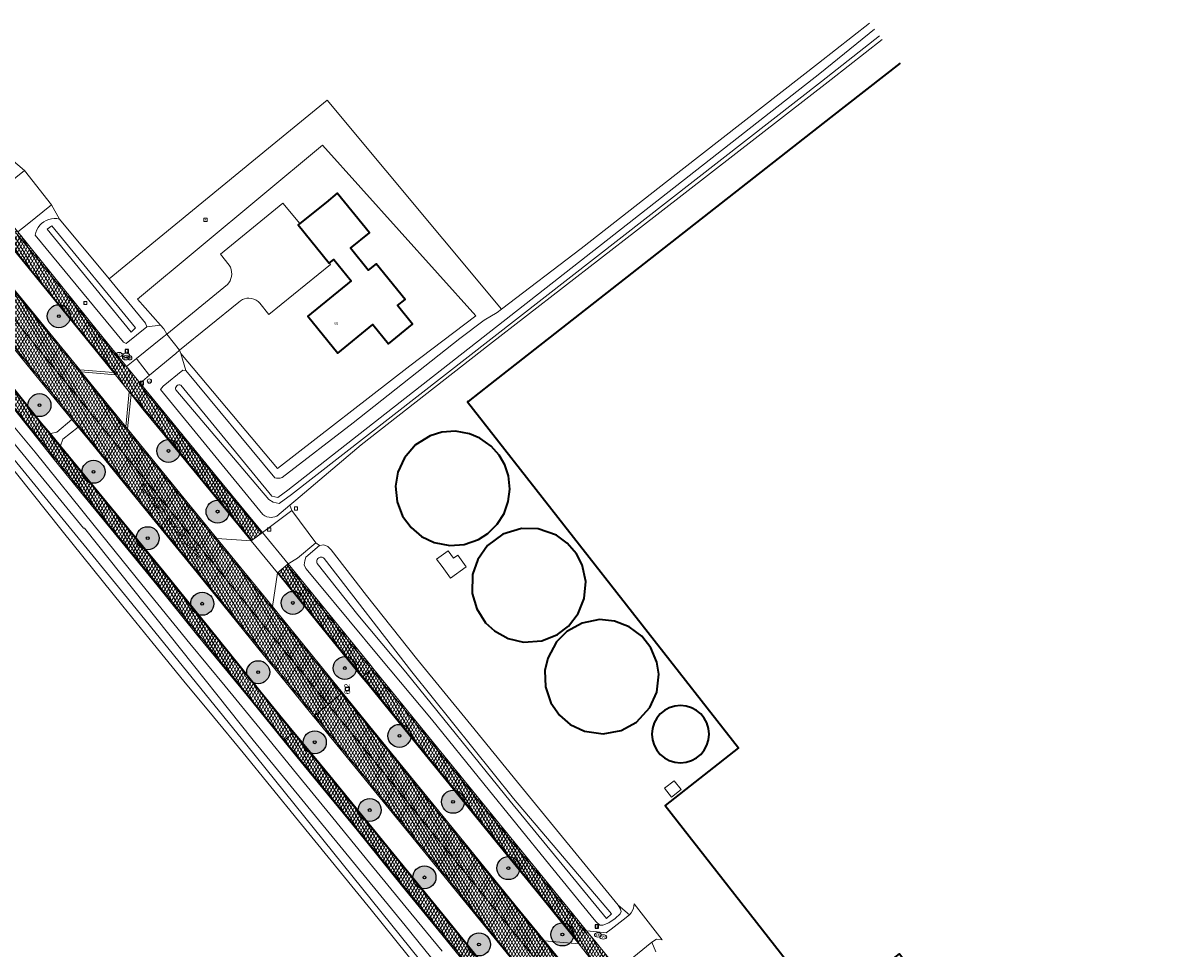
# Model space of a CAD drawing. Header units: metres. Extents: x 101608 to 104514, y 400798 to 405846.
# Tile 110 of 112: x 102001 to 102202, y 405245 to 405406. Entities that reach past the tile are written whole.
import ezdxf
from ezdxf.enums import TextEntityAlignment as Align

# ---------------------------------------------------------------- set-up
doc = ezdxf.new("R2010")
doc.units = ezdxf.units.M
for name, color, linetype, lineweight in [('B-WE-GR-BOOM-A', 63, 'Continuous', 25), ('B-WE-GR-BOOM-S', 90, 'Continuous', 25), ('B-WE-GR-BOUWLAND-GV', 80, 'Continuous', 13), ('B-WE-GR-HOUTWAL-GV', 40, 'Continuous', 13), ('B-WE-IE-MEUBILAIR_WEGMEUBILAIR-S', 7, 'Continuous', 25), ('B-WE-IE-MEUBILAIR_WEGMEUBILAIR_PAAL-S', 7, 'Continuous', 25), ('B-WE-KL-GAS_PUT-S', 30, 'Continuous', 25), ('B-WE-OG-BEBOUWING-GV', 7, 'Continuous', 35), ('B-WE-OG-BEBOUWING-T18', 7, 'Continuous', 18), ('B-WE-OG-BEBOUWING_LAGE TRAFO-GV', 7, 'Continuous', 18), ('B-WE-OG-BEBOUWING_OPSLAGTANK-GV', 7, 'Continuous', 35), ('B-WE-OG-TERREIN_ERF-GV', 7, 'Continuous', 18), ('B-WE-OG-TOPOGRAFIE-T18', 7, 'Continuous', 18), ('B-WE-OG-WATER-GV', 130, 'Continuous', 18), ('B-WE-OG-WATER_SLOOT-GV', 120, 'Continuous', 18), ('B-WE-RI-GWA_KOLK-S', 30, 'Continuous', 25), ('B-WE-RI-GWA_RIOOLPUT-S', 30, 'Continuous', 25), ('B-WE-VH-GESLOTENVERHARDING_ASFALT-A-500', 12, 'Continuous', 18), ('B-WE-VH-KANTVERHARDING-G', 60, 'Continuous', 18), ('B-WE-VH-VERHARDING_ASFALT-GV', 252, 'Continuous', 18), ('B-WE-VH-VERHARDING_BEDRIJFSVLOERPLAAT-GV', 252, 'Continuous', 18), ('B-WE-VH-VERHARDING_BETONSTRAATSTEEN-GV', 252, 'Continuous', 18), ('B-WE-VW-AFSLUITPAAL-S', 7, 'Continuous', 25), ('B-WE-VW-MARKERING_PICTOGRAM-G', 7, 'Continuous', 18)]:
    doc.layers.add(name, color=color, linetype=linetype, lineweight=lineweight)
doc.layers.add('Label_Puntobject', color=255, linetype='Continuous')
doc.styles.add('NLCS-ISO', font='NLCS-ISO.ttf')
doc.styles.add('NLCS-ISO-ANNOTATIVE-T25', font='NLCS-ISO.ttf', dxfattribs={"height": 2.5})
doc.styles.add('NLCS-ISO-M250-T18', font='NLCS-ISO.ttf', dxfattribs={"height": 0.45})
pattern_1 = [(60, (0, 0), (-0.4330127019, 0.25), []), (120, (0, 0), (-0.4330127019, -0.25), [])]

# ---------------------------------------------------------------- blocks, each defined once
blk = doc.blocks.new('SIE-WEG_VERKEERSBORD-SO')
at = {"color": 0, "linetype": 'ByBlock', "lineweight": -2}
blk.add_lwpolyline([(-1.125, -1.125), (1.125, -1.125), (1.125, 1.125), (-1.125, 1.125)], close=True, dxfattribs=at)
at = {"color": 0, "linetype": 'ByBlock', "lineweight": -2, "style": 'NLCS-ISO'}
blk.add_text('vb', height=1.5, dxfattribs=at).set_placement((0, 0), align=Align.MIDDLE_CENTER)
blk = doc.blocks.new('SVW-AFSLUITPAAL-SO')
at = {"lineweight": 18}
blk.add_circle((0, 0), 1.5, dxfattribs=at)
at = {"lineweight": 18, "style": 'NLCS-ISO'}
blk.add_text('af', height=1.8, dxfattribs=at).set_placement((0, 0), align=Align.MIDDLE_CENTER)
blk = doc.blocks.new('SIE-WEG_PAAL_HECTOMETERPAAL-SO')
at = {"color": 0, "linetype": 'ByBlock', "lineweight": -2}
blk.add_lwpolyline([(-1.44375, -0.94375), (1.44375, -0.94375), (1.44375, 0.94375), (-1.44375, 0.94375)], close=True, dxfattribs=at)
at = {"color": 0, "linetype": 'ByBlock', "lineweight": -2, "style": 'NLCS-ISO'}
blk.add_text('hm', height=1.5, dxfattribs=at).set_placement((0, 0), align=Align.MIDDLE_CENTER)
at = {"style": 'NLCS-ISO'}
blk.add_attdef('WAARDE', (2.13125, -1.69375), '', height=1.5, dxfattribs=at)
blk = doc.blocks.new('SKL-GAS_PUT-SO')
at = {"color": 0, "linetype": 'ByBlock', "lineweight": 18}
blk.add_ellipse((0, 0), major_axis=(2.5, 0), ratio=0.601255, dxfattribs=at)
at = {"color": 0, "linetype": 'ByBlock', "lineweight": 18, "style": 'NLCS-ISO'}
blk.add_text('gas', height=1.8, dxfattribs=at).set_placement((0.12, 0.3), align=Align.MIDDLE_CENTER)
blk = doc.blocks.new('SRI-KOLK-SO')
at = {"color": 0, "linetype": 'ByBlock', "lineweight": -2}
blk.add_lwpolyline([(-1.125, -1.125), (1.125, -1.125), (1.125, 1.125), (-1.125, 1.125)], close=True, dxfattribs=at)
at = {"color": 0, "linetype": 'ByBlock', "lineweight": -2, "style": 'NLCS-ISO'}
blk.add_text('k', height=1.5, dxfattribs=at).set_placement((0, 0), align=Align.MIDDLE_CENTER)
blk = doc.blocks.new('SRI-PUT_INSPECTIEPUT_RIOOLPUT-SO')
at = {"color": 0, "linetype": 'ByBlock', "lineweight": 18}
blk.add_lwpolyline([(-1.12, -1.12), (1.12, -1.12), (1.12, 1.12), (-1.12, 1.12)], close=True, dxfattribs=at)
at = {"color": 0, "linetype": 'ByBlock', "lineweight": 18, "style": 'NLCS-ISO'}
blk.add_text('r', height=1.5, dxfattribs=at).set_placement((0, 0.28), align=Align.MIDDLE_CENTER)
blk = doc.blocks.new('SGR-BOOM_01-SO')
at = {"layer": 'B-WE-GR-BOOM-A'}
h = blk.add_hatch(color=256, dxfattribs=at)
h.dxf.hatch_style = 1
edge = h.paths.add_edge_path()
edge.add_arc((0, 0), 2, 0, 360)
at = {"color": 0, "linetype": 'ByBlock', "lineweight": -2}
for radius in [2, 0.25]:
    blk.add_circle((0, 0), radius, dxfattribs=at)

msp = doc.modelspace()

# ---------------------------------------------------------------- hatches: boundary and pattern name
at = {"layer": 'B-WE-VH-GESLOTENVERHARDING_ASFALT-A-500'}
h = msp.add_hatch(dxfattribs=at)
h.set_pattern_fill('AVH-ASFALT-SOD', color=256, scale=0.5, pattern_type=2)
h.set_pattern_definition(pattern_1)
h.paths.add_polyline_path([(102018.872, 405346.174), (102014.046, 405352.11), (101999.977, 405369.572), (101998.543, 405371.301), (101996.615, 405369.734), (101997.964, 405368.05), (101999.906, 405365.654), (102011.588, 405351.255), (102016.6, 405345.129), (102016.942, 405344.7), (102019.31, 405341.767), (102019.647, 405341.334), (102021.677, 405338.769), (102030.59, 405328.052), (102040.519, 405315.863), (102042.514, 405317.291), (102034.685, 405326.834), (102028.03, 405335.012), (102021.224, 405343.28)])
h = msp.add_hatch(dxfattribs=at)
h.set_pattern_fill('AVH-ASFALT-SOD', color=256, scale=0.5, pattern_type=2)
h.set_pattern_definition(pattern_1)
h.paths.add_polyline_path([(102019.04, 405335.314), (102018.746, 405335.676), (102010.993, 405345.26), (102010.741, 405345.569), (101997.466, 405361.854), (101993.256, 405367.004), (101993.058, 405366.842), (101990.751, 405364.967), (102003.673, 405349.071), (102018.748, 405330.578), (102027.983, 405319.285), (102042.987, 405300.843), (102050.417, 405291.707), (102053.934, 405287.382), (102056.271, 405289.281), (102056.42, 405289.403), (102047.215, 405300.779), (102044.245, 405304.412), (102034.546, 405316.276), (102028.876, 405323.212)])
h = msp.add_hatch(dxfattribs=at)
h.set_pattern_fill('AVH-ASFALT-SOD', color=256, scale=0.5, pattern_type=2)
h.set_pattern_definition(pattern_1)
h.paths.add_polyline_path([(101990.751, 405364.967), (101988.396, 405363.053), (101988.209, 405362.901), (101991.443, 405358.929), (102001.52, 405346.549), (102009.351, 405336.965), (102010.466, 405335.6), (102012.219, 405333.453), (102022.82, 405320.512), (102031.13, 405310.3), (102041.659, 405297.299), (102051.405, 405285.326), (102051.604, 405285.488), (102053.934, 405287.382), (102050.417, 405291.707), (102042.987, 405300.843), (102027.983, 405319.285), (102018.748, 405330.578), (102003.673, 405349.071)])
h = msp.add_hatch(dxfattribs=at)
h.set_pattern_fill('AVH-ASFALT-SOD', color=256, scale=0.5, pattern_type=2)
h.set_pattern_definition(pattern_1)
h.paths.add_polyline_path([(102007.392, 405332.376), (102005.609, 405334.534), (102004.15, 405336.245), (101999.207, 405342.454), (101996.327, 405346.341), (101994.542, 405348.727), (101991.656, 405352.816), (101989.214, 405356.476), (101986.144, 405361.223), (101986.012, 405361.115), (101984.513, 405359.896), (101984.424, 405359.824), (101987.535, 405354.909), (101990.044, 405351.112), (101992.322, 405347.957), (101994.598, 405344.716), (101996.733, 405341.991), (101999.159, 405338.97), (102002.31, 405334.987), (102006.262, 405330.006), (102011.391, 405323.752), (102016.733, 405317.246), (102024.133, 405308.219), (102031.057, 405299.614), (102039.822, 405288.949), (102046.199, 405281.095), (102046.328, 405281.203), (102047.849, 405282.471), (102047.978, 405282.579), (102045.536, 405285.548), (102042.057, 405289.845), (102033.197, 405300.819), (102025.383, 405310.437), (102015.414, 405322.563)])
h = msp.add_hatch(dxfattribs=at)
h.set_pattern_fill('AVH-ASFALT-SOD', color=256, scale=0.5, pattern_type=2)
h.set_pattern_definition(pattern_1)
h.paths.add_polyline_path([(102046.963, 405311.852), (102045.125, 405310.267), (102052.08, 405301.622), (102059.811, 405292.162), (102059.961, 405292.281), (102061.462, 405293.501), (102061.712, 405293.704), (102061.333, 405294.17)])
h = msp.add_hatch(dxfattribs=at)
h.set_pattern_fill('AVH-ASFALT-SOD', color=256, scale=0.5, pattern_type=2)
h.set_pattern_definition(pattern_1)
h.paths.add_polyline_path([(102061.712, 405293.704), (102061.462, 405293.501), (102059.961, 405292.281), (102059.811, 405292.162), (102060.828, 405290.917), (102067.255, 405282.962), (102070.824, 405278.641), (102075.692, 405272.685), (102083.808, 405262.67), (102091.024, 405253.805), (102097.53, 405245.778), (102100.345, 405242.251), (102103.332, 405238.651), (102109.782, 405230.877), (102120.883, 405217.295), (102122.96, 405214.738), (102124.762, 405216.205), (102118.058, 405224.454), (102107.1, 405237.881), (102104.378, 405241.239), (102100.541, 405245.973), (102098.877, 405248.026), (102096.418, 405251.061), (102083.142, 405267.353), (102071.506, 405281.661)])
h = msp.add_hatch(dxfattribs=at)
h.set_pattern_fill('AVH-ASFALT-SOD', color=256, scale=0.5, pattern_type=2)
h.set_pattern_definition(pattern_1)
h.paths.add_polyline_path([(102056.42, 405289.403), (102056.271, 405289.281), (102053.934, 405287.382), (102057.799, 405282.626), (102065.322, 405273.427), (102080.339, 405255.006), (102095.343, 405236.604), (102108.5, 405220.474), (102117.071, 405209.945), (102119.396, 405211.838), (102119.551, 405211.963), (102117.585, 405214.372), (102107.404, 405226.839), (102102.913, 405232.352), (102096.878, 405239.759), (102091.555, 405246.283), (102086.493, 405252.489), (102076.755, 405264.401), (102067.001, 405276.45), (102056.654, 405289.115)])
h = msp.add_hatch(dxfattribs=at)
h.set_pattern_fill('AVH-ASFALT-SOD', color=256, scale=0.5, pattern_type=2)
h.set_pattern_definition(pattern_1)
h.paths.add_polyline_path([(102053.934, 405287.382), (102051.604, 405285.488), (102051.405, 405285.326), (102051.522, 405285.182), (102057.539, 405277.823), (102067.909, 405265.137), (102080.444, 405249.749), (102091.821, 405235.82), (102097.532, 405228.69), (102101.776, 405223.393), (102104.991, 405219.537), (102109.355, 405214.304), (102110.426, 405212.998), (102114.556, 405207.898), (102114.747, 405208.052), (102117.071, 405209.945), (102108.5, 405220.474), (102095.343, 405236.604), (102080.339, 405255.006), (102065.322, 405273.427), (102057.799, 405282.626)])
h = msp.add_hatch(dxfattribs=at)
h.set_pattern_fill('AVH-ASFALT-SOD', color=256, scale=0.5, pattern_type=2)
h.set_pattern_definition(pattern_1)
h.paths.add_polyline_path([(102054.219, 405275.034), (102051.78, 405277.982), (102047.978, 405282.579), (102047.849, 405282.471), (102046.328, 405281.203), (102046.199, 405281.095), (102049.732, 405276.744), (102058.952, 405265.507), (102066.874, 405255.734), (102073.169, 405248.005), (102081.024, 405238.405), (102088.768, 405228.823), (102095.226, 405221.005), (102097.296, 405218.477), (102098.727, 405216.74), (102104.633, 405209.467), (102107.376, 405206.09), (102109.35, 405203.659), (102109.506, 405203.786), (102111.055, 405205.047), (102111.162, 405205.134), (102110.311, 405206.203), (102108.208, 405208.826), (102107.206, 405210.084), (102103.347, 405214.803), (102099.052, 405220.093), (102097.076, 405222.495), (102092.72, 405227.749), (102083.086, 405239.557), (102073.184, 405251.77), (102064.898, 405261.917)])

# ---------------------------------------------------------------- linework, layer by layer
at = {"layer": 'B-WE-GR-BOUWLAND-GV', "flags": 128}
msp.add_lwpolyline([(101998.783, 405382.246), (102001.114, 405380.258), (102005.809, 405374.286), (102007.219, 405371.812), (102015.81, 405361.416), (102044.194, 405384.664), (102053.745, 405392.487), (102084.09, 405356.125), (102097.947, 405366.668), (102115.83, 405380.692), (102139.249, 405398.918), (102148.134, 405405.888)], dxfattribs=at)
at = {"layer": 'B-WE-GR-BOUWLAND-GV'}
msp.add_lwpolyline([(102093.869, 405211.572), (102087.359, 405219.958), (102080.583, 405228.098), (102073.855, 405236.278), (102067.614, 405243.955), (102061.414, 405251.666), (102048.769, 405267.16), (102039.141, 405278.989), (102033.977, 405285.215), (102028.833, 405291.458), (102023.506, 405297.968), (102018.202, 405304.498), (102007.634, 405317.601), (101994.414, 405334.132), (101993.694, 405335.019), (101993.247, 405334.439), (101962.682, 405300.292), (101938.733, 405274.293)], dxfattribs=at)
at = {"layer": 'B-WE-GR-HOUTWAL-GV', "flags": 128}
msp.add_lwpolyline([(102015.81, 405361.416), (102022.179, 405353.708), (102022.398, 405353.073), (102024.756, 405353.375), (102020.758, 405357.881), (102052.962, 405384.684), (102079.606, 405354.994), (102068.132, 405346.3), (102045.126, 405328.424), (102028.331, 405348.439), (102029.197, 405345.475), (102044.636, 405326.797), (102044.937, 405326.73), (102045.321, 405326.728), (102045.593, 405326.769), (102045.924, 405326.891), (102058.301, 405336.398), (102076.821, 405351.048), (102081.049, 405354.225), (102083.341, 405355.555), (102084.09, 405356.125), (102053.745, 405392.487), (102044.194, 405384.664)], close=True, dxfattribs=at)
at = {"layer": 'B-WE-OG-BEBOUWING-GV'}
msp.add_lwpolyline([(102153.416, 405398.958), (102141.34, 405389.5), (102082.119, 405343.119), (102078.274, 405340.107), (102078.183, 405340.036), (102125.323, 405279.844), (102112.544, 405269.835), (102140.564, 405234.059), (102153.311, 405244.042), (102213.297, 405167.356), (102214.76, 405165.486), (102210.529, 405162.247), (102210.759, 405161.936), (102210.9, 405162.033), (102224.024, 405145.343)], dxfattribs=at)
at = {"layer": 'B-WE-OG-BEBOUWING-GV', "flags": 128}
msp.add_lwpolyline([(102049.017, 405371.017), (102048.737, 405370.789), (102054.131, 405364.162), (102054.896, 405364.785), (102057.916, 405361.075), (102050.377, 405354.94), (102055.626, 405348.491), (102061.728, 405353.458), (102064.437, 405350.13), (102068.617, 405353.531), (102065.987, 405356.762), (102067.315, 405357.843), (102062.278, 405364.032), (102060.919, 405362.926), (102057.818, 405366.735), (102061.119, 405369.423), (102055.519, 405376.303), (102053.561, 405374.715)], close=True, dxfattribs=at)
at = {"layer": 'B-WE-OG-BEBOUWING_LAGE TRAFO-GV', "flags": 128}
for points in [[(102072.807, 405312.635), (102073.78, 405311.371), (102075.233, 405309.381), (102077.937, 405311.355), (102076.484, 405313.345), (102075.755, 405312.813), (102074.807, 405314.104)], [(102112.467, 405272.832), (102113.683, 405271.269), (102115.362, 405272.575), (102114.146, 405274.138)]]:
    msp.add_lwpolyline(points, close=True, dxfattribs=at)
at = {"layer": 'B-WE-OG-BEBOUWING_OPSLAGTANK-GV', "flags": 128}
for points in [[(102067.203, 405330.299), (102066.057, 405327.769), (102065.662, 405325.356), (102065.934, 405322.631), (102066.894, 405320.164), (102068.354, 405318.16), (102070.198, 405316.622), (102072.381, 405315.563), (102075.077, 405315.042), (102077.616, 405315.236), (102080.105, 405316.11), (102081.728, 405317.145), (102083.359, 405318.759), (102084.538, 405320.624), (102085.269, 405322.673), (102085.537, 405324.849), (102085.296, 405327.15), (102084.648, 405329.081), (102083.668, 405330.774), (102082.279, 405332.331), (102080.304, 405333.727), (102078.499, 405334.479), (102076.087, 405334.9), (102073.72, 405334.733), (102071.658, 405334.099), (102069.152, 405332.541)], [(102079.943, 405312.629), (102079.048, 405309.995), (102078.98, 405306.703), (102079.77, 405304.022), (102081.321, 405301.613), (102082.859, 405300.186), (102085.239, 405298.869), (102087.908, 405298.245), (102091.118, 405298.474), (102093.816, 405299.552), (102095.742, 405301.013), (102097.442, 405303.202), (102098.477, 405305.798), (102098.738, 405308.767), (102098.114, 405311.665), (102097.134, 405313.59), (102095.538, 405315.469), (102093.654, 405316.83), (102090.487, 405317.945), (102087.557, 405318.007), (102084.344, 405317.024), (102081.632, 405315.017)], [(102091.733, 405290.487), (102092.685, 405287.66), (102094.15, 405285.541), (102096.025, 405283.927), (102098.5, 405282.738), (102101.753, 405282.27), (102104.907, 405282.86), (102107.593, 405284.334), (102109.892, 405286.84), (102111.091, 405289.504), (102111.455, 405292.674), (102111.133, 405294.761), (102110.086, 405297.263), (102108.521, 405299.272), (102106.318, 405300.919), (102103.745, 405301.899), (102101.129, 405302.143), (102098.119, 405301.549), (102095.439, 405300.071), (102093.649, 405298.277), (102092.132, 405295.467), (102091.643, 405293.304)]]:
    msp.add_lwpolyline(points, close=True, dxfattribs=at)
at = {"layer": 'B-WE-OG-BEBOUWING_OPSLAGTANK-GV'}
for points in [[(102115.221, 405287.216, 1), (102115.221, 405277.24)], [(102115.221, 405277.24, 1), (102115.221, 405287.216)]]:
    msp.add_lwpolyline(points, format="xyb", dxfattribs=at)
at = {"layer": 'B-WE-OG-TERREIN_ERF-GV', "flags": 128}
for points in [[(102150.32, 405403.02), (102141.434, 405396.095), (102107.764, 405369.946), (102082.027, 405350.008), (102059.687, 405332.533), (102048.296, 405322.941), (102047.243, 405322.054), (102047.587, 405321.114), (102051.77, 405315.48), (102052.412, 405315.04), (102053.153, 405315.168), (102053.853, 405314.887), (102054.481, 405314.26), (102060.627, 405306.358), (102069.292, 405295.399), (102078.776, 405283.844), (102086.896, 405273.899), (102104.372, 405252.501), (102106.343, 405250.805), (102106.671, 405251.163), (102107.037, 405251.925), (102107.108, 405252.358), (102107.155, 405252.69), (102112.066, 405246.453), (102111.08, 405246.546), (102110.246, 405246.031), (102110.931, 405244.387)], [(102224.024, 405145.343), (102210.9, 405162.033), (102210.759, 405161.936), (102210.529, 405162.247), (102214.76, 405165.486), (102213.297, 405167.356), (102153.311, 405244.042), (102140.564, 405234.059), (102112.544, 405269.835), (102125.323, 405279.844), (102078.183, 405340.036), (102078.274, 405340.107), (102082.119, 405343.119), (102141.34, 405389.5), (102153.416, 405398.958)]]:
    msp.add_lwpolyline(points, dxfattribs=at)
for points in [[(102054.131, 405364.162), (102054.342, 405363.903), (102043.609, 405355.218), (102042.029, 405357.162), (102041.731, 405357.469), (102041.384, 405357.72), (102040.999, 405357.906), (102040.587, 405358.022), (102040.161, 405358.065), (102039.773, 405358.039), (102039.394, 405357.951), (102039.034, 405357.804), (102038.701, 405357.602), (102038.405, 405357.35), (102028.089, 405349.006), (102028.331, 405348.439), (102045.126, 405328.424), (102068.132, 405346.3), (102079.606, 405354.994), (102052.962, 405384.684), (102020.758, 405357.881), (102024.756, 405353.375), (102025.347, 405352.708), (102025.861, 405351.801), (102036.432, 405360.433), (102036.675, 405360.747), (102036.872, 405361.091), (102037.019, 405361.46), (102037.113, 405361.845), (102037.152, 405362.24), (102037.134, 405362.654), (102037.056, 405363.06), (102036.92, 405363.451), (102036.728, 405363.818), (102035.182, 405365.704), (102046.078, 405374.558), (102049.017, 405371.017), (102053.561, 405374.715), (102055.519, 405376.303), (102061.119, 405369.423), (102057.818, 405366.735), (102060.919, 405362.926), (102062.278, 405364.032), (102067.315, 405357.843), (102065.987, 405356.762), (102068.617, 405353.531), (102064.437, 405350.13), (102061.728, 405353.458), (102055.626, 405348.491), (102050.377, 405354.94), (102057.916, 405361.075), (102054.896, 405364.785)], [(102054.131, 405364.162), (102048.737, 405370.789), (102049.017, 405371.017), (102046.078, 405374.558), (102035.182, 405365.704), (102036.728, 405363.818), (102036.92, 405363.451), (102037.056, 405363.06), (102037.134, 405362.654), (102037.152, 405362.24), (102037.113, 405361.845), (102037.019, 405361.46), (102036.872, 405361.091), (102036.675, 405360.747), (102036.432, 405360.433), (102025.861, 405351.801), (102028.089, 405349.006), (102038.405, 405357.35), (102038.701, 405357.602), (102039.034, 405357.804), (102039.394, 405357.951), (102039.773, 405358.039), (102040.161, 405358.065), (102040.587, 405358.022), (102040.999, 405357.906), (102041.384, 405357.72), (102041.731, 405357.469), (102042.029, 405357.162), (102043.609, 405355.218), (102054.342, 405363.903)], [(102085.537, 405324.849), (102085.269, 405322.673), (102084.538, 405320.624), (102083.359, 405318.759), (102081.728, 405317.145), (102080.105, 405316.11), (102077.616, 405315.236), (102075.077, 405315.042), (102072.381, 405315.563), (102070.198, 405316.622), (102068.354, 405318.16), (102066.894, 405320.164), (102065.934, 405322.631), (102065.662, 405325.356), (102066.057, 405327.769), (102067.203, 405330.299), (102069.152, 405332.541), (102071.658, 405334.099), (102073.72, 405334.733), (102076.087, 405334.9), (102078.499, 405334.479), (102080.304, 405333.727), (102082.279, 405332.331), (102083.668, 405330.774), (102084.648, 405329.081), (102085.296, 405327.15)], [(102098.477, 405305.798), (102097.442, 405303.202), (102095.742, 405301.013), (102093.816, 405299.552), (102091.118, 405298.474), (102087.908, 405298.245), (102085.239, 405298.869), (102082.859, 405300.186), (102081.321, 405301.613), (102079.77, 405304.022), (102078.98, 405306.703), (102079.048, 405309.995), (102079.943, 405312.629), (102081.632, 405315.017), (102084.344, 405317.024), (102087.557, 405318.007), (102090.487, 405317.945), (102093.654, 405316.83), (102095.538, 405315.469), (102097.134, 405313.59), (102098.114, 405311.665), (102098.738, 405308.767)], [(102077.937, 405311.355), (102075.233, 405309.381), (102073.78, 405311.371), (102072.807, 405312.635), (102074.807, 405314.104), (102075.755, 405312.813), (102076.484, 405313.345)], [(102109.892, 405286.84), (102107.593, 405284.334), (102104.907, 405282.86), (102101.753, 405282.27), (102098.5, 405282.738), (102096.025, 405283.927), (102094.15, 405285.541), (102092.685, 405287.66), (102091.733, 405290.487), (102091.643, 405293.304), (102092.132, 405295.467), (102093.649, 405298.277), (102095.439, 405300.071), (102098.119, 405301.549), (102101.129, 405302.143), (102103.745, 405301.899), (102106.318, 405300.919), (102108.521, 405299.272), (102110.086, 405297.263), (102111.133, 405294.761), (102111.455, 405292.674), (102111.091, 405289.504)], [(102113.683, 405271.269), (102112.467, 405272.832), (102114.146, 405274.138), (102115.362, 405272.575)]]:
    msp.add_lwpolyline(points, close=True, dxfattribs=at)
at = {"layer": 'B-WE-OG-TERREIN_ERF-GV'}
for points in [[(102115.221, 405277.24, -1), (102115.221, 405287.216)], [(102115.221, 405287.216, -1), (102115.221, 405277.24)]]:
    msp.add_lwpolyline(points, format="xyb", dxfattribs=at)
at = {"layer": 'B-WE-OG-WATER-GV', "flags": 128}
for points in [[(102027.439, 405342.105), (102043.587, 405323.044), (102044.355, 405322.556), (102045.433, 405322.345), (102047.535, 405323.91), (102139.73, 405395.739), (102149.82, 405403.677)], [(102148.95, 405404.817), (102139.453, 405397.142), (102053.372, 405329.706), (102046.936, 405324.673), (102045.205, 405323.366), (102044.114, 405323.62), (102028.306, 405342.903)], [(102052.042, 405311.895), (102059.115, 405303.009), (102067.447, 405293.001), (102067.679, 405292.707), (102085.575, 405270.583), (102102.375, 405250.192), (102103.217, 405250.957), (102086.185, 405271.023), (102068.499, 405293.045)], [(102068.499, 405293.045), (102053.249, 405312.799)]]:
    msp.add_lwpolyline(points, dxfattribs=at)
for points in [[(102005.851, 405370.634), (102005.048, 405370.066), (102019.669, 405352.167), (102020.441, 405352.894)], [(102040.882, 405281.162), (102011.521, 405318.072), (102011.398, 405318.061), (101993.99, 405339.193), (101979.203, 405357.366), (101977.093, 405360.058), (101975.914, 405359.095), (101977.922, 405357.073), (101998.744, 405330.704), (102019.008, 405305.865), (102039.799, 405280.339), (102069.827, 405243.058), (102087.965, 405221.133), (102089.088, 405222.076), (102067.345, 405248.941)]]:
    msp.add_lwpolyline(points, close=True, dxfattribs=at)
at = {"layer": 'B-WE-OG-WATER-GV'}
for points in [[(102028.306, 405342.903, 0.6998743), (102027.439, 405342.105)], [(102052.729, 405313.012, 0.2823263), (102052.043, 405312.604)], [(102053.249, 405312.799, 0.1900125), (102052.729, 405313.012)], [(102052.043, 405312.604, 0.2463399), (102052.042, 405311.895)]]:
    msp.add_lwpolyline(points, format="xyb", dxfattribs=at)
at = {"layer": 'B-WE-OG-WATER_SLOOT-GV'}
for points in [[(102148.134, 405405.888), (102139.249, 405398.918), (102115.83, 405380.692), (102097.947, 405366.668), (102084.09, 405356.125), (102083.341, 405355.555), (102081.049, 405354.225), (102076.821, 405351.048), (102058.301, 405336.398), (102045.924, 405326.891), (102045.593, 405326.769), (102045.321, 405326.728), (102044.937, 405326.73), (102044.636, 405326.797), (102029.197, 405345.475), (102028.633, 405345.557), (102025.233, 405342.732), (102024.794, 405342.182), (102042.588, 405320.46), (102042.917, 405320.215), (102043.271, 405320.046), (102043.65, 405319.944), (102043.991, 405319.914), (102044.333, 405319.939), (102044.667, 405320.019), (102044.983, 405320.151), (102047.243, 405322.054), (102048.296, 405322.941), (102059.687, 405332.533), (102082.027, 405350.008), (102107.764, 405369.946), (102141.434, 405396.095), (102150.32, 405403.02)], [(102139.453, 405397.142), (102148.95, 405404.817)]]:
    msp.add_lwpolyline(points, dxfattribs=at)
at = {"layer": 'B-WE-OG-WATER_SLOOT-GV', "flags": 128}
for points in [[(102149.82, 405403.677), (102139.73, 405395.739), (102047.535, 405323.91), (102045.433, 405322.345), (102044.355, 405322.556), (102043.587, 405323.044), (102027.439, 405342.105)], [(102028.306, 405342.903), (102044.114, 405323.62), (102045.205, 405323.366), (102046.936, 405324.673), (102053.372, 405329.706), (102139.453, 405397.142)], [(102073.747, 405244.505), (102067.502, 405252.097), (102061.108, 405259.867), (102054.73, 405267.654), (102048.418, 405275.396), (102042.123, 405283.153), (102035.995, 405290.575), (102029.888, 405298.017), (102021.543, 405308.262), (102013.241, 405318.543), (102002.954, 405331.26), (101992.787, 405343.462)], [(101994.414, 405334.132), (102007.634, 405317.601), (102018.202, 405304.498), (102023.506, 405297.968), (102028.833, 405291.458), (102033.977, 405285.215), (102039.141, 405278.989), (102048.769, 405267.16), (102061.414, 405251.666), (102067.614, 405243.955)], [(102053.249, 405312.799), (102068.499, 405293.045), (102086.185, 405271.023), (102103.217, 405250.957), (102102.375, 405250.192), (102085.575, 405270.583), (102067.679, 405292.707), (102067.447, 405293.001), (102059.115, 405303.009), (102052.042, 405311.895)]]:
    msp.add_lwpolyline(points, dxfattribs=at)
for points in [[(102007.219, 405371.812), (102006.747, 405371.9), (102006.268, 405371.922), (102005.79, 405371.876), (102005.323, 405371.764), (102004.877, 405371.588), (102004.459, 405371.352), (102004.084, 405371.064), (102003.751, 405370.728), (102003.468, 405370.349), (102003.24, 405369.935), (102003.071, 405369.493), (102002.964, 405369.032), (102018.321, 405350.415), (102018.81, 405350.196), (102022.398, 405353.073), (102022.179, 405353.708), (102015.81, 405361.416)], [(102005.851, 405370.634), (102020.441, 405352.894), (102019.669, 405352.167), (102005.048, 405370.066)], [(102040.882, 405281.162), (102067.345, 405248.941), (102089.088, 405222.076), (102087.965, 405221.133), (102069.827, 405243.058), (102039.799, 405280.339), (102019.008, 405305.865), (101998.744, 405330.704), (101977.922, 405357.073), (101975.914, 405359.095), (101977.093, 405360.058), (101979.203, 405357.366), (101993.99, 405339.193), (102011.398, 405318.061), (102011.521, 405318.072)], [(102054.481, 405314.26), (102053.853, 405314.887), (102053.153, 405315.168), (102052.412, 405315.04), (102050.031, 405312.986), (102049.852, 405312.362), (102049.783, 405311.694), (102050.073, 405311.044), (102052.157, 405308.536), (102062.951, 405295.544), (102071.914, 405284.843), (102081.019, 405273.611), (102092.475, 405259.46), (102100.214, 405249.994), (102100.539, 405249.597), (102101.202, 405249.026), (102101.703, 405248.999), (102102.737, 405249.411), (102103.853, 405250.137), (102104.724, 405250.989), (102104.889, 405251.363), (102104.766, 405251.785), (102104.372, 405252.501), (102086.896, 405273.899), (102078.776, 405283.844), (102069.292, 405295.399), (102060.627, 405306.358)]]:
    msp.add_lwpolyline(points, close=True, dxfattribs=at)
at = {"layer": 'B-WE-OG-WATER_SLOOT-GV'}
for points in [[(102027.439, 405342.105, -0.6998743), (102028.306, 405342.903)], [(102052.043, 405312.604, -0.2823263), (102052.729, 405313.012)], [(102052.729, 405313.012, -0.1900125), (102053.249, 405312.799)], [(102052.042, 405311.895, -0.2463399), (102052.043, 405312.604)]]:
    msp.add_lwpolyline(points, format="xyb", dxfattribs=at)
at = {"layer": 'B-WE-VH-KANTVERHARDING-G', "flags": 128}
for points in [[(102018.872, 405346.174), (102014.046, 405352.11), (101999.977, 405369.572), (101998.543, 405371.301), (101996.615, 405369.734), (101997.964, 405368.05), (101999.906, 405365.654), (102011.588, 405351.255), (102016.6, 405345.129), (102016.942, 405344.7), (102019.31, 405341.767), (102019.647, 405341.334), (102021.677, 405338.769), (102030.59, 405328.052), (102040.519, 405315.863), (102042.514, 405317.291), (102034.685, 405326.834), (102028.03, 405335.012), (102021.224, 405343.28)], [(102019.04, 405335.314), (102018.746, 405335.676), (102010.993, 405345.26), (102010.741, 405345.569), (101997.466, 405361.854), (101993.256, 405367.004), (101993.058, 405366.842), (101990.751, 405364.967), (102003.673, 405349.071), (102018.748, 405330.578), (102027.983, 405319.285), (102042.987, 405300.843), (102050.417, 405291.707), (102053.934, 405287.382), (102056.271, 405289.281), (102056.42, 405289.403), (102047.215, 405300.779), (102044.245, 405304.412), (102034.546, 405316.276), (102028.876, 405323.212)], [(101990.751, 405364.967), (101988.396, 405363.053), (101988.209, 405362.901), (101991.443, 405358.929), (102001.52, 405346.549), (102009.351, 405336.965), (102010.466, 405335.6), (102012.219, 405333.453), (102022.82, 405320.512), (102031.13, 405310.3), (102041.659, 405297.299), (102051.405, 405285.326), (102051.604, 405285.488), (102053.934, 405287.382), (102050.417, 405291.707), (102042.987, 405300.843), (102027.983, 405319.285), (102018.748, 405330.578), (102003.673, 405349.071)], [(102046.963, 405311.852), (102045.125, 405310.267), (102052.08, 405301.622), (102059.811, 405292.162), (102059.961, 405292.281), (102061.462, 405293.501), (102061.712, 405293.704), (102061.333, 405294.17)], [(102056.42, 405289.403), (102056.271, 405289.281), (102053.934, 405287.382), (102057.799, 405282.626), (102065.322, 405273.427), (102080.339, 405255.006), (102095.343, 405236.604), (102108.5, 405220.474), (102117.071, 405209.945), (102119.396, 405211.838), (102119.551, 405211.963), (102117.585, 405214.372), (102107.404, 405226.839), (102102.913, 405232.352), (102096.878, 405239.759), (102091.555, 405246.283), (102086.493, 405252.489), (102076.755, 405264.401), (102067.001, 405276.45), (102056.654, 405289.115)], [(102053.934, 405287.382), (102051.604, 405285.488), (102051.405, 405285.326), (102051.522, 405285.182), (102057.539, 405277.823), (102067.909, 405265.137), (102080.444, 405249.749), (102091.821, 405235.82), (102097.532, 405228.69), (102101.776, 405223.393), (102104.991, 405219.537), (102109.355, 405214.304), (102110.426, 405212.998), (102114.556, 405207.898), (102114.747, 405208.052), (102117.071, 405209.945), (102108.5, 405220.474), (102095.343, 405236.604), (102080.339, 405255.006), (102065.322, 405273.427), (102057.799, 405282.626)]]:
    msp.add_lwpolyline(points, close=True, dxfattribs=at)
for points in [[(101999.159, 405338.97), (102002.31, 405334.987), (102006.262, 405330.006), (102011.391, 405323.752), (102016.733, 405317.246), (102024.133, 405308.219), (102031.057, 405299.614), (102039.822, 405288.949), (102046.199, 405281.095), (102046.328, 405281.203), (102047.849, 405282.471), (102047.978, 405282.579), (102045.536, 405285.548), (102042.057, 405289.845), (102033.197, 405300.819), (102025.383, 405310.437), (102015.414, 405322.563), (102007.392, 405332.376), (102005.609, 405334.534), (102004.15, 405336.245), (101999.207, 405342.454)], [(102104.378, 405241.239), (102100.541, 405245.973), (102098.877, 405248.026), (102096.418, 405251.061), (102083.142, 405267.353), (102071.506, 405281.661), (102061.712, 405293.704), (102061.462, 405293.501), (102059.961, 405292.281), (102059.811, 405292.162), (102060.828, 405290.917), (102067.255, 405282.962), (102070.824, 405278.641), (102075.692, 405272.685), (102083.808, 405262.67), (102091.024, 405253.805), (102097.53, 405245.778), (102100.345, 405242.251)], [(102083.086, 405239.557), (102073.184, 405251.77), (102064.898, 405261.917), (102054.219, 405275.034), (102051.78, 405277.982), (102047.978, 405282.579), (102047.849, 405282.471), (102046.328, 405281.203), (102046.199, 405281.095), (102049.732, 405276.744), (102058.952, 405265.507), (102066.874, 405255.734), (102073.169, 405248.005), (102081.024, 405238.405)]]:
    msp.add_lwpolyline(points, dxfattribs=at)
at = {"layer": 'B-WE-VH-VERHARDING_ASFALT-GV', "flags": 128}
for points in [[(102018.872, 405346.174), (102014.046, 405352.11), (101999.977, 405369.572), (101998.543, 405371.301), (101996.615, 405369.734), (101997.964, 405368.05), (101999.906, 405365.654), (102011.588, 405351.255), (102016.6, 405345.129), (102016.942, 405344.7), (102019.31, 405341.767), (102019.647, 405341.334), (102021.677, 405338.769), (102030.59, 405328.052), (102040.519, 405315.863), (102042.514, 405317.291), (102034.685, 405326.834), (102028.03, 405335.012), (102021.224, 405343.28)], [(102019.04, 405335.314), (102018.746, 405335.676), (102010.993, 405345.26), (102010.741, 405345.569), (101997.466, 405361.854), (101993.256, 405367.004), (101993.058, 405366.842), (101990.751, 405364.967), (102003.673, 405349.071), (102018.748, 405330.578), (102027.983, 405319.285), (102042.987, 405300.843), (102050.417, 405291.707), (102053.934, 405287.382), (102056.271, 405289.281), (102056.42, 405289.403), (102047.215, 405300.779), (102044.245, 405304.412), (102034.546, 405316.276), (102028.876, 405323.212)], [(101990.751, 405364.967), (101988.396, 405363.053), (101988.209, 405362.901), (101991.443, 405358.929), (102001.52, 405346.549), (102009.351, 405336.965), (102010.466, 405335.6), (102012.219, 405333.453), (102022.82, 405320.512), (102031.13, 405310.3), (102041.659, 405297.299), (102051.405, 405285.326), (102051.604, 405285.488), (102053.934, 405287.382), (102050.417, 405291.707), (102042.987, 405300.843), (102027.983, 405319.285), (102018.748, 405330.578), (102003.673, 405349.071)], [(102046.963, 405311.852), (102045.125, 405310.267), (102052.08, 405301.622), (102059.811, 405292.162), (102059.961, 405292.281), (102061.462, 405293.501), (102061.712, 405293.704), (102061.333, 405294.17)], [(102056.42, 405289.403), (102056.271, 405289.281), (102053.934, 405287.382), (102057.799, 405282.626), (102065.322, 405273.427), (102080.339, 405255.006), (102095.343, 405236.604), (102108.5, 405220.474), (102117.071, 405209.945), (102119.396, 405211.838), (102119.551, 405211.963), (102117.585, 405214.372), (102107.404, 405226.839), (102102.913, 405232.352), (102096.878, 405239.759), (102091.555, 405246.283), (102086.493, 405252.489), (102076.755, 405264.401), (102067.001, 405276.45), (102056.654, 405289.115)], [(102053.934, 405287.382), (102051.604, 405285.488), (102051.405, 405285.326), (102051.522, 405285.182), (102057.539, 405277.823), (102067.909, 405265.137), (102080.444, 405249.749), (102091.821, 405235.82), (102097.532, 405228.69), (102101.776, 405223.393), (102104.991, 405219.537), (102109.355, 405214.304), (102110.426, 405212.998), (102114.556, 405207.898), (102114.747, 405208.052), (102117.071, 405209.945), (102108.5, 405220.474), (102095.343, 405236.604), (102080.339, 405255.006), (102065.322, 405273.427), (102057.799, 405282.626)]]:
    msp.add_lwpolyline(points, close=True, dxfattribs=at)
for points in [[(101999.159, 405338.97), (102002.31, 405334.987), (102006.262, 405330.006), (102011.391, 405323.752), (102016.733, 405317.246), (102024.133, 405308.219), (102031.057, 405299.614), (102039.822, 405288.949), (102046.199, 405281.095), (102046.328, 405281.203), (102047.849, 405282.471), (102047.978, 405282.579), (102045.536, 405285.548), (102042.057, 405289.845), (102033.197, 405300.819), (102025.383, 405310.437), (102015.414, 405322.563), (102007.392, 405332.376), (102005.609, 405334.534), (102004.15, 405336.245), (101999.207, 405342.454)], [(102104.378, 405241.239), (102100.541, 405245.973), (102098.877, 405248.026), (102096.418, 405251.061), (102083.142, 405267.353), (102071.506, 405281.661), (102061.712, 405293.704), (102061.462, 405293.501), (102059.961, 405292.281), (102059.811, 405292.162), (102060.828, 405290.917), (102067.255, 405282.962), (102070.824, 405278.641), (102075.692, 405272.685), (102083.808, 405262.67), (102091.024, 405253.805), (102097.53, 405245.778), (102100.345, 405242.251)], [(102083.086, 405239.557), (102073.184, 405251.77), (102064.898, 405261.917), (102054.219, 405275.034), (102051.78, 405277.982), (102047.978, 405282.579), (102047.849, 405282.471), (102046.328, 405281.203), (102046.199, 405281.095), (102049.732, 405276.744), (102058.952, 405265.507), (102066.874, 405255.734), (102073.169, 405248.005), (102081.024, 405238.405)]]:
    msp.add_lwpolyline(points, dxfattribs=at)
at = {"layer": 'B-WE-VH-VERHARDING_BEDRIJFSVLOERPLAAT-GV', "flags": 128}
for points in [[(102010.741, 405345.569), (102010.993, 405345.26), (102016.942, 405344.7), (102016.6, 405345.129)], [(102019.647, 405341.334), (102019.31, 405341.767), (102018.746, 405335.676), (102019.04, 405335.314)]]:
    msp.add_lwpolyline(points, close=True, dxfattribs=at)
at = {"layer": 'B-WE-VH-VERHARDING_BETONSTRAATSTEEN-GV', "flags": 128}
for points in [[(101996.834, 405376.856), (101995.086, 405375.467), (101998.543, 405371.301), (101999.977, 405369.572), (102001.547, 405370.841), (102005.809, 405374.286), (102001.114, 405380.258)], [(102027.426, 405348.454), (102028.089, 405349.006), (102025.861, 405351.801), (102025.101, 405351.189), (102020.577, 405347.546), (102020.713, 405347.374), (102022.705, 405344.839), (102022.859, 405344.644)], [(102020.577, 405347.546), (102018.872, 405346.174), (102021.224, 405343.28), (102022.859, 405344.644), (102022.705, 405344.839), (102020.713, 405347.374)], [(102016.942, 405344.7), (102010.993, 405345.26), (102018.746, 405335.676), (102019.31, 405341.767)], [(102010.466, 405335.6), (102009.351, 405336.965), (102006.716, 405334.758), (102005.609, 405334.534), (102007.392, 405332.376), (102007.794, 405333.51)], [(102047.587, 405321.114), (102044.145, 405318.504), (102042.514, 405317.291), (102046.963, 405311.852), (102048.609, 405312.865), (102051.77, 405315.48)], [(102042.514, 405317.291), (102040.519, 405315.863), (102042.956, 405312.893), (102045.125, 405310.267), (102046.963, 405311.852)], [(102040.519, 405315.863), (102034.546, 405316.276), (102044.245, 405304.412), (102045.125, 405310.267), (102042.956, 405312.893)], [(102107.155, 405252.69), (102107.108, 405252.358), (102107.037, 405251.925), (102106.671, 405251.163), (102106.343, 405250.805), (102105.279, 405249.931), (102103.139, 405248.286), (102102.281, 405247.683), (102100.753, 405247.83), (102098.877, 405248.026), (102100.541, 405245.973), (102104.378, 405241.239), (102106.209, 405242.735), (102110.246, 405246.031), (102111.08, 405246.546), (102112.066, 405246.453)], [(102097.53, 405245.778), (102091.555, 405246.283), (102096.878, 405239.759), (102102.913, 405232.352), (102103.332, 405238.651), (102100.345, 405242.251)]]:
    msp.add_lwpolyline(points, close=True, dxfattribs=at)
at = {"layer": 'B-WE-VW-MARKERING_PICTOGRAM-G', "flags": 128}
for points in [[(102017.04, 405344.845), (102011.272, 405351.898), (102003.05, 405361.989), (101998.142, 405368.053)], [(101999.715, 405369.288), (102004.922, 405362.941), (102011.971, 405354.254), (102018.594, 405346.056)], [(101993.058, 405366.842), (101995.104, 405364.331), (102001.964, 405355.949), (102011.492, 405344.241), (102019.8, 405334.021), (102032.846, 405317.968), (102042.582, 405306.05), (102051.461, 405295.175), (102056.271, 405289.281)], [(102003.673, 405349.071), (101990.751, 405364.967)], [(101988.396, 405363.053), (101992.306, 405358.266), (102000.815, 405347.812), (102007.437, 405339.666), (102013.596, 405332.154), (102020.369, 405323.826), (102029.029, 405313.203), (102038.521, 405301.547), (102045.947, 405292.417), (102051.604, 405285.488)], [(102018.748, 405330.578), (102003.673, 405349.071)], [(102096.941, 405222.316), (102090.471, 405230.255), (102082.684, 405239.821), (102072.524, 405252.312), (102063.017, 405263.985), (102053.199, 405276.007), (102047.849, 405282.471), (102045.369, 405285.468), (102041.904, 405289.763), (102033.087, 405300.696), (102025.255, 405310.338), (102016.686, 405320.781), (102006.459, 405333.233), (102003.945, 405336.281), (101998.974, 405342.494)], [(102040.648, 405315.979), (102036.488, 405321.092), (102030.696, 405328.157), (102023.698, 405336.659), (102019.42, 405341.85)], [(102021.029, 405343.128), (102027.101, 405335.718), (102035.431, 405325.534), (102042.194, 405317.344)], [(101998.952, 405339.527), (102002.413, 405335.205), (102006.373, 405330.303), (102015.214, 405319.386), (102025.806, 405306.482), (102036.35, 405293.481), (102046.001, 405281.601), (102046.328, 405281.203), (102057.78, 405267.266), (102067.117, 405255.803), (102077.898, 405242.617), (102088.927, 405228.988), (102094.962, 405221.651), (102100.601, 405214.743), (102108.113, 405205.498), (102109.506, 405203.786), (102113.331, 405199.085), (102119.413, 405191.541), (102125.072, 405184.624), (102128.76, 405180.098), (102135.577, 405171.739), (102144.974, 405160.212), (102152.574, 405151.081), (102161.935, 405139.786)], [(102027.983, 405319.285), (102018.748, 405330.578)], [(102042.987, 405300.843), (102027.983, 405319.285)], [(102046.917, 405311.516), (102053.84, 405302.874), (102061.103, 405293.94), (102061.462, 405293.501), (102071.187, 405281.595), (102082.998, 405267.055), (102091.95, 405256.033), (102098.956, 405247.448)], [(102097.502, 405246.162), (102088.815, 405256.756), (102080.466, 405267.111), (102070.626, 405279.147), (102060.944, 405291.077), (102059.961, 405292.281), (102052.209, 405301.78), (102045.264, 405310.3)], [(102050.417, 405291.707), (102042.987, 405300.843)], [(102053.934, 405287.382), (102050.417, 405291.707)], [(102056.271, 405289.281), (102060.574, 405284.007), (102066.775, 405276.387), (102075.053, 405266.192), (102085.126, 405253.875), (102093.671, 405243.358), (102103.35, 405231.526), (102108.771, 405224.895), (102115.059, 405217.15), (102119.396, 405211.838)], [(102057.799, 405282.626), (102053.934, 405287.382)], [(102051.604, 405285.488), (102056.03, 405280.066), (102065.358, 405268.618), (102073.524, 405258.603), (102082.469, 405247.574), (102093.272, 405234.365), (102111.589, 405211.939), (102114.747, 405208.052)], [(102065.322, 405273.427), (102057.799, 405282.626)], [(102080.339, 405255.006), (102065.322, 405273.427)], [(102095.343, 405236.604), (102080.339, 405255.006)]]:
    msp.add_lwpolyline(points, dxfattribs=at)

# ---------------------------------------------------------------- block references
at = {"layer": 'B-WE-GR-BOOM-S'}
for p in [(102007.077, 405354.926), (102003.713, 405339.448), (102026.154, 405331.481), (102013.115, 405327.857), (102034.7, 405320.93), (102022.545, 405316.31), (102032.024, 405304.91), (102047.788, 405305.052), (102041.764, 405293.007), (102056.831, 405293.723), (102051.6, 405280.817), (102066.336, 405281.931), (102061.164, 405269.025), (102075.66, 405270.462), (102085.278, 405258.926), (102070.683, 405257.317), (102094.678, 405247.386), (102080.172, 405245.651)]:
    msp.add_blockref('SGR-BOOM_01-SO', p, dxfattribs=at)
at = {"layer": 'B-WE-IE-MEUBILAIR_WEGMEUBILAIR-S', "xscale": 0.25, "yscale": 0.25, "zscale": 0.25}
for p in [(102018.905, 405348.825), (102100.666, 405248.764)]:
    msp.add_blockref('SIE-WEG_VERKEERSBORD-SO', p, dxfattribs=at)
at = {"layer": 'B-WE-IE-MEUBILAIR_WEGMEUBILAIR_PAAL-S', "xscale": 0.25, "yscale": 0.25, "zscale": 0.25}
msp.add_blockref('SIE-WEG_PAAL_HECTOMETERPAAL-SO', (102057.258, 405290.084), dxfattribs=at)
at = {"layer": 'B-WE-KL-GAS_PUT-S', "xscale": 0.25, "yscale": 0.25, "zscale": 0.25}
for p in [(102017.566, 405348.252), (102018.754, 405347.7), (102018.798, 405348.092), (102100.87, 405247.299), (102101.789, 405246.957)]:
    msp.add_blockref('SKL-GAS_PUT-SO', p, dxfattribs=at)
at = {"layer": 'B-WE-RI-GWA_KOLK-S', "xscale": 0.25, "yscale": 0.25, "zscale": 0.25}
msp.add_blockref('SRI-KOLK-SO', (102021.514, 405343.254), dxfattribs=at)
at = {"layer": 'B-WE-RI-GWA_RIOOLPUT-S', "xscale": 0.25, "yscale": 0.25, "zscale": 0.25}
for p in [(102032.584, 405371.665), (102011.686, 405357.21), (102048.343, 405321.49), (102043.666, 405317.826)]:
    msp.add_blockref('SRI-PUT_INSPECTIEPUT_RIOOLPUT-SO', p, dxfattribs=at)
at = {"layer": 'B-WE-VW-AFSLUITPAAL-S', "xscale": 0.25, "yscale": 0.25, "zscale": 0.25}
for p in [(102019.417, 405347.678), (102022.843, 405343.646)]:
    msp.add_blockref('SVW-AFSLUITPAAL-SO', p, dxfattribs=at)

# ---------------------------------------------------------------- texts
at = {"layer": 'B-WE-OG-BEBOUWING-T18', "style": 'NLCS-ISO-M250-T18'}
msp.add_text('95', height=0.45, dxfattribs=at).set_placement((102055.32, 405353.61), align=Align.MIDDLE)
at = {"layer": 'B-WE-OG-TOPOGRAFIE-T18', "style": 'NLCS-ISO-ANNOTATIVE-T25'}
msp.add_text('Hazeldonkse Zandweg', height=1.25, rotation=129.64337, dxfattribs=at).set_placement((102026.508, 405319.268), align=Align.MIDDLE)
at = {"layer": 'Label_Puntobject', "lineweight": 25}
msp.add_text('6.2', height=1, rotation=90, dxfattribs=at).set_placement((102057.258, 405290.084, 0.456), align=Align.MIDDLE)

doc.saveas('drawing.dxf')
